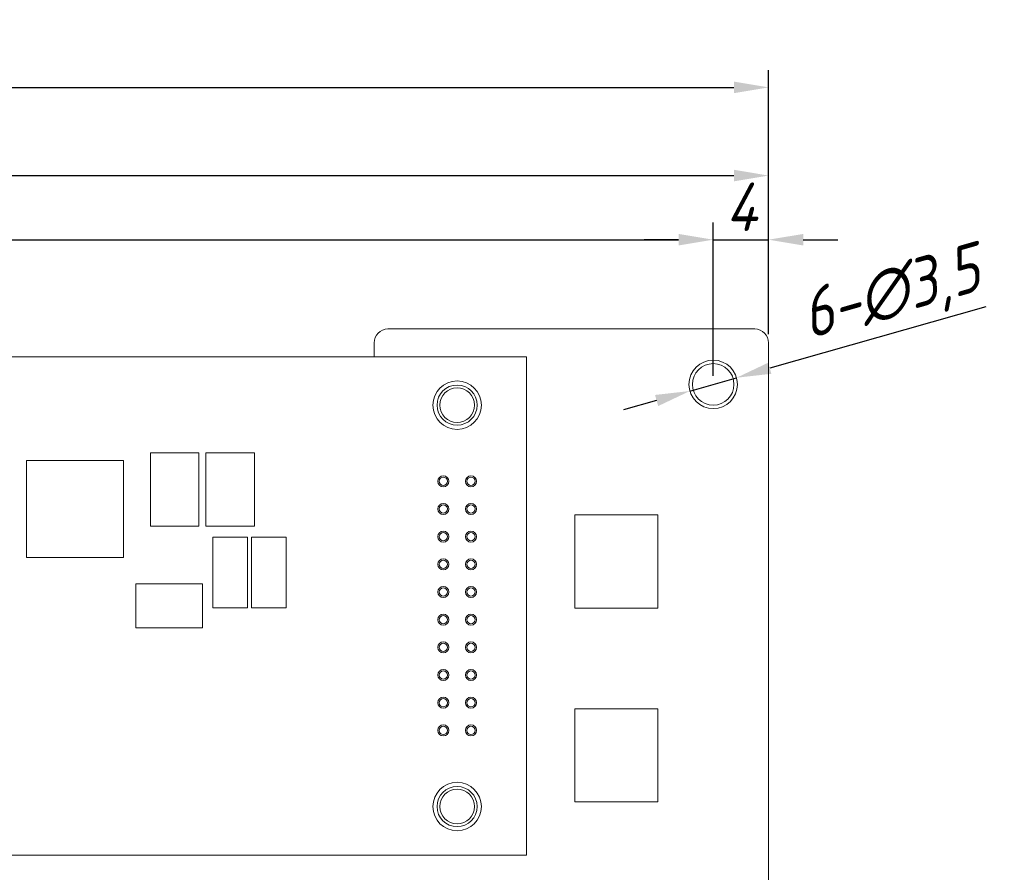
# Model space of a CAD drawing. Header units: millimetres. Extents: x -627 to -39, y 19 to 517.
# Tile 21 of 46: x -376 to -305, y 238 to 300. Entities that reach past the tile are written whole.
import ezdxf

# ---------------------------------------------------------------- set-up
doc = ezdxf.new("R2010")
doc.units = ezdxf.units.MM
doc.layers.get('0').update_dxf_attribs({"lineweight": 20})
doc.layers.add('DIM', color=3, linetype='Continuous', lineweight=20)
doc.styles.get("Standard").update_dxf_attribs({"font": 'gbeitc.shx', "height": 3.5})
doc.dimstyles.new('ISO-25', dxfattribs={"dimtxt": 2.5, "dimasz": 2.5, "dimexe": 1.25, "dimexo": 0.625, "dimtad": 1, "dimtxsty": 'Standard', "dimcen": 2.5, "dimadec": 0, "dimazin": 0, "dimtfac": 1, "dimtmove": 0, "dimatfit": 3, "dimfxl": 0, "dimarcsym": 0})

# ---------------------------------------------------------------- blocks, each defined once
blk = doc.blocks.new('*D81')
at = {"layer": 'Defpoints', "color": 0}
for p in [(-325.823, 284.02), (-502.823, 273.569), (-325.823, 273.569)]:
    blk.add_point(p, dxfattribs=at)
at = {"layer": 'DIM', "color": 0, "lineweight": -2}
for p, q in [((-502.823, 274.194), (-502.823, 285.27)), ((-325.823, 274.194), (-325.823, 285.27)), ((-500.323, 284.02), (-328.323, 284.02))]:
    blk.add_line(p, q, dxfattribs=at)
at = {"layer": 'DIM', "color": 0}
for points in [[(-500.323, 284.436), (-500.323, 283.603), (-502.823, 284.02)], [(-328.323, 284.436), (-328.323, 283.603), (-325.823, 284.02)]]:
    blk.add_solid(points, dxfattribs=at)
at = {"layer": 'DIM', "color": 0, "insert": (-414.323, 286.395), "char_height": 3.5, "attachment_point": 5}
blk.add_mtext('177', dxfattribs=at)
blk = doc.blocks.new('*D83')
at = {"layer": 'Defpoints', "color": 0}
for p in [(-321.823, 284.02), (-321.823, 276.569), (-325.823, 273.569)]:
    blk.add_point(p, dxfattribs=at)
at = {"layer": 'DIM', "color": 0, "lineweight": -2}
for p, q in [((-325.823, 274.194), (-325.823, 285.27)), ((-321.823, 277.194), (-321.823, 285.27)), ((-328.323, 284.02), (-330.823, 284.02)), ((-325.823, 284.02), (-321.823, 284.02)), ((-319.323, 284.02), (-316.823, 284.02))]:
    blk.add_line(p, q, dxfattribs=at)
at = {"layer": 'DIM', "color": 0}
for points in [[(-328.323, 284.436), (-328.323, 283.603), (-325.823, 284.02)], [(-319.323, 284.436), (-319.323, 283.603), (-321.823, 284.02)]]:
    blk.add_solid(points, dxfattribs=at)
at = {"layer": 'DIM', "color": 0, "insert": (-323.823, 286.395), "char_height": 3.5, "attachment_point": 5}
blk.add_mtext('4', dxfattribs=at)
blk = doc.blocks.new('*D84')
at = {"layer": 'Defpoints', "color": 0}
for p in [(-321.823, 288.653), (-506.823, 276.569), (-321.823, 276.569)]:
    blk.add_point(p, dxfattribs=at)
at = {"layer": 'DIM', "color": 0, "lineweight": -2}
for p, q in [((-506.823, 277.194), (-506.823, 289.903)), ((-321.823, 277.194), (-321.823, 289.903)), ((-504.323, 288.653), (-324.323, 288.653))]:
    blk.add_line(p, q, dxfattribs=at)
at = {"layer": 'DIM', "color": 0}
for points in [[(-504.323, 289.07), (-504.323, 288.237), (-506.823, 288.653)], [(-324.323, 289.07), (-324.323, 288.237), (-321.823, 288.653)]]:
    blk.add_solid(points, dxfattribs=at)
at = {"layer": 'DIM', "color": 0, "insert": (-414.323, 291.028), "char_height": 3.5, "attachment_point": 5}
blk.add_mtext('185', dxfattribs=at)
blk = doc.blocks.new('*D90')
at = {"layer": 'Defpoints', "color": 0}
for p in [(-324.14, 274.048), (-327.506, 273.089)]:
    blk.add_point(p, dxfattribs=at)
at = {"layer": 'DIM', "color": 0, "lineweight": -2}
for p, q in [((-306.126, 279.182), (-321.736, 274.733)), ((-327.506, 273.089), (-324.14, 274.048)), ((-329.911, 272.404), (-332.315, 271.719))]:
    blk.add_line(p, q, dxfattribs=at)
at = {"layer": 'DIM', "color": 0}
for points in [[(-321.85, 275.134), (-321.622, 274.333), (-324.14, 274.048)], [(-330.025, 272.805), (-329.796, 272.003), (-327.506, 273.089)]]:
    blk.add_solid(points, dxfattribs=at)
at = {"layer": 'DIM', "color": 0, "insert": (-312.978, 279.926), "char_height": 3.5, "attachment_point": 5, "rotation": 15.90595}
blk.add_mtext('6-∅3,5', dxfattribs=at)
blk = doc.blocks.new('*D91')
at = {"layer": 'Defpoints', "color": 0}
for p in [(-321.823, 295.024), (-321.823, 276.569), (-512.023, 261.999)]:
    blk.add_point(p, dxfattribs=at)
at = {"layer": 'DIM', "color": 0, "lineweight": -2}
for p, q in [((-512.023, 262.624), (-512.023, 296.274)), ((-321.823, 277.194), (-321.823, 296.274)), ((-509.523, 295.024), (-324.323, 295.024))]:
    blk.add_line(p, q, dxfattribs=at)
at = {"layer": 'DIM', "color": 0}
for points in [[(-509.523, 295.44), (-509.523, 294.607), (-512.023, 295.024)], [(-324.323, 295.44), (-324.323, 294.607), (-321.823, 295.024)]]:
    blk.add_solid(points, dxfattribs=at)
at = {"layer": 'DIM', "color": 0, "insert": (-416.923, 297.617), "char_height": 3.5, "attachment_point": 5}
blk.add_mtext('190,2', dxfattribs=at)

msp = doc.modelspace()

# ---------------------------------------------------------------- linework, layer by layer
at = {"color": 7, "linetype": 'Continuous', "lineweight": 15}
for p, q in [((-322.823, 277.569), (-349.323, 277.569)), ((-350.323, 276.569), (-350.323, 275.569)), ((-321.823, 143.569), (-321.823, 276.569)), ((-339.323, 275.569), (-489.323, 275.569)), ((-339.323, 239.569), (-339.323, 275.569)), ((-366.475, 268.62), (-366.475, 263.317)), ((-362.972, 268.62), (-366.475, 268.62)), ((-362.972, 263.317), (-362.972, 268.62)), ((-362.475, 268.62), (-362.475, 263.317)), ((-358.972, 268.62), (-362.475, 268.62)), ((-358.972, 263.317), (-358.972, 268.62)), ((-368.423, 268.069), (-375.423, 268.069)), ((-375.423, 268.069), (-375.423, 261.069)), ((-368.423, 261.069), (-368.423, 268.069)), ((-335.823, 264.139), (-335.823, 257.399)), ((-329.823, 264.139), (-335.823, 264.139)), ((-329.823, 257.399), (-329.823, 264.139)), ((-366.475, 263.317), (-362.972, 263.317)), ((-362.475, 263.317), (-358.972, 263.317)), ((-359.472, 262.52), (-361.975, 262.52)), ((-361.975, 262.52), (-361.975, 257.417)), ((-359.472, 257.417), (-359.472, 262.52)), ((-359.175, 262.52), (-359.175, 257.417)), ((-356.672, 262.52), (-359.175, 262.52)), ((-356.672, 257.417), (-356.672, 262.52)), ((-375.423, 261.069), (-368.423, 261.069)), ((-362.723, 259.169), (-367.523, 259.169)), ((-367.523, 259.169), (-367.523, 255.969)), ((-362.723, 255.969), (-362.723, 259.169)), ((-361.975, 257.417), (-359.472, 257.417)), ((-359.175, 257.417), (-356.672, 257.417)), ((-335.823, 257.399), (-329.823, 257.399)), ((-367.523, 255.969), (-362.723, 255.969)), ((-329.823, 250.139), (-335.823, 250.139)), ((-335.823, 250.139), (-335.823, 243.399)), ((-329.823, 243.399), (-329.823, 250.139)), ((-335.823, 243.399), (-329.823, 243.399)), ((-489.323, 239.569), (-339.323, 239.569))]:
    msp.add_line(p, q, dxfattribs=at)
for centre, radius in [((-325.823, 273.569), 1.75), ((-325.823, 273.569), 1.5), ((-344.323, 272.069), 1.75), ((-344.323, 272.069), 1.45), ((-344.323, 272.069), 1.25), ((-345.323, 266.569), 0.4), ((-345.323, 266.569), 0.3), ((-343.323, 266.569), 0.4), ((-343.323, 266.569), 0.3), ((-345.323, 264.569), 0.4), ((-345.323, 264.569), 0.3), ((-343.323, 264.569), 0.4), ((-343.323, 264.569), 0.3), ((-345.323, 262.569), 0.4), ((-345.323, 262.569), 0.3), ((-343.323, 262.569), 0.4), ((-343.323, 262.569), 0.3), ((-345.323, 260.569), 0.4), ((-345.323, 260.569), 0.3), ((-343.323, 260.569), 0.4), ((-343.323, 260.569), 0.3), ((-345.323, 258.569), 0.4), ((-343.323, 258.569), 0.4), ((-345.323, 258.569), 0.3), ((-343.323, 258.569), 0.3), ((-345.323, 256.569), 0.4), ((-345.323, 256.569), 0.3), ((-343.323, 256.569), 0.4), ((-343.323, 256.569), 0.3), ((-345.323, 254.569), 0.4), ((-345.323, 254.569), 0.3), ((-343.323, 254.569), 0.4), ((-343.323, 254.569), 0.3), ((-345.323, 252.569), 0.4), ((-345.323, 252.569), 0.3), ((-343.323, 252.569), 0.4), ((-343.323, 252.569), 0.3), ((-345.323, 250.569), 0.4), ((-345.323, 250.569), 0.3), ((-343.323, 250.569), 0.4), ((-343.323, 250.569), 0.3), ((-345.323, 248.569), 0.4), ((-343.323, 248.569), 0.4), ((-345.323, 248.569), 0.3), ((-343.323, 248.569), 0.3), ((-344.323, 243.069), 1.75), ((-344.323, 243.069), 1.45), ((-344.323, 243.069), 1.25)]:
    msp.add_circle(centre, radius, dxfattribs=at)
for centre, start, end in [((-349.323, 276.569), 90, 180), ((-322.823, 276.569), 0, 90)]:
    msp.add_arc(centre, 1, start, end, dxfattribs=at)

# ---------------------------------------------------------------- dimensions: what is measured, and where the dimension line sits
at = {"layer": 'DIM'}
for base, p1, p2, picture, middle in [((-321.823, 295.024), (-512.023, 261.999), (-321.823, 276.569), '*D91', (-416.923, 297.617)), ((-321.823, 288.653), (-506.823, 276.569), (-321.823, 276.569), '*D84', (-414.323, 291.028)), ((-325.823, 284.02), (-502.823, 273.569), (-325.823, 273.569), '*D81', (-414.323, 286.395)), ((-321.823, 284.02), (-325.823, 273.569), (-321.823, 276.569), '*D83', (-323.823, 286.395))]:
    dim = msp.add_linear_dim(base=base, p1=p1, p2=p2, dimstyle='ISO-25', dxfattribs=at)
    dim.commit()
    dim.dimension.update_dxf_attribs({"geometry": picture, "text_midpoint": middle})
dim = msp.add_diameter_dim_2p(p1=(-327.506, 273.089), p2=(-324.14, 274.048), text='6-<>', dimstyle='ISO-25', dxfattribs=at)
dim.commit()
dim.dimension.update_dxf_attribs({"geometry": '*D90', "text_midpoint": (-312.267, 277.432), "dimtype": 163})

doc.saveas('drawing.dxf')
